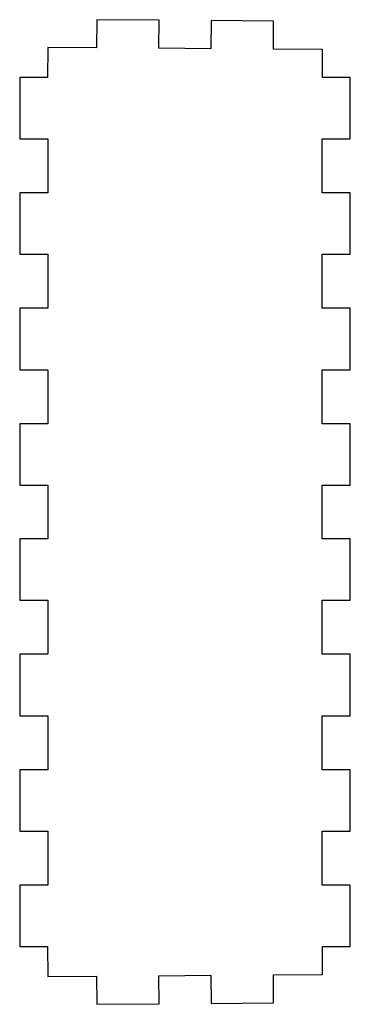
# Model space of a CAD drawing. Header units: millimetres. Extents: x -18 to 18, y -53 to 53.
import ezdxf

# ---------------------------------------------------------------- set-up
doc = ezdxf.new("R2010")
doc.units = ezdxf.units.MM
doc.layers.get('0').update_dxf_attribs({"linetype": 'CONTINUOUS'})

msp = doc.modelspace()

# ---------------------------------------------------------------- linework, layer by layer
for p, q in [((-9.43, 52.59), (-9.45, 49.59)), ((-2.77, 52.54), (-9.43, 52.59)), ((-2.8, 49.54), (-2.77, 52.54)), ((2.8, 52.49), (2.77, 49.49)), ((9.46, 52.44), (2.8, 52.49)), ((9.46, 49.44), (9.46, 52.44)), ((-14.65, 49.63), (-14.68, 46.42)), ((-9.45, 49.59), (-14.65, 49.63)), ((2.77, 49.49), (-2.8, 49.54)), ((14.68, 49.39), (9.46, 49.44)), ((14.68, 46.42), (14.68, 49.39)), ((-14.68, 46.42), (-17.66, 46.42)), ((-17.66, 46.42), (-17.66, 39.86)), ((17.66, 46.42), (14.68, 46.42)), ((17.66, 39.86), (17.66, 46.42)), ((-17.66, 39.86), (-14.66, 39.86)), ((-14.66, 39.86), (-14.66, 34.09)), ((14.66, 34.09), (14.66, 39.86)), ((14.66, 39.86), (17.66, 39.86)), ((-14.66, 34.09), (-17.66, 34.09)), ((-17.66, 34.09), (-17.66, 27.53)), ((17.66, 34.09), (14.66, 34.09)), ((17.66, 27.53), (17.66, 34.09)), ((-17.66, 27.53), (-14.66, 27.53)), ((-14.66, 27.53), (-14.66, 21.76)), ((14.66, 21.76), (14.66, 27.53)), ((14.66, 27.53), (17.66, 27.53)), ((-14.66, 21.76), (-17.66, 21.76)), ((-17.66, 21.76), (-17.66, 15.2)), ((17.66, 21.76), (14.66, 21.76)), ((17.66, 15.2), (17.66, 21.76)), ((-17.66, 15.2), (-14.66, 15.2)), ((-14.66, 15.2), (-14.66, 9.43)), ((14.66, 9.43), (14.66, 15.2)), ((14.66, 15.2), (17.66, 15.2)), ((-14.66, 9.43), (-17.66, 9.43)), ((-17.66, 9.43), (-17.66, 2.87)), ((17.66, 9.43), (14.66, 9.43)), ((17.66, 2.87), (17.66, 9.43)), ((-17.66, 2.87), (-14.66, 2.87)), ((-14.66, 2.87), (-14.66, -2.87)), ((14.66, -2.87), (14.66, 2.87)), ((14.66, 2.87), (17.66, 2.87)), ((-14.66, -2.87), (-17.66, -2.87)), ((-17.66, -2.87), (-17.66, -9.43)), ((17.66, -2.87), (14.66, -2.87)), ((17.66, -9.43), (17.66, -2.87)), ((-17.66, -9.43), (-14.66, -9.43)), ((-14.66, -9.43), (-14.66, -15.2)), ((14.66, -15.2), (14.66, -9.43)), ((14.66, -9.43), (17.66, -9.43)), ((-14.66, -15.2), (-17.66, -15.2)), ((-17.66, -15.2), (-17.66, -21.76)), ((17.66, -15.2), (14.66, -15.2)), ((17.66, -21.76), (17.66, -15.2)), ((-17.66, -21.76), (-14.66, -21.76)), ((-14.66, -21.76), (-14.66, -27.53)), ((14.66, -27.53), (14.66, -21.76)), ((14.66, -21.76), (17.66, -21.76)), ((-14.66, -27.53), (-17.66, -27.53)), ((-17.66, -27.53), (-17.66, -34.09)), ((17.66, -27.53), (14.66, -27.53)), ((17.66, -34.09), (17.66, -27.53)), ((-17.66, -34.09), (-14.66, -34.09)), ((-14.66, -34.09), (-14.66, -39.86)), ((14.66, -39.86), (14.66, -34.09)), ((14.66, -34.09), (17.66, -34.09)), ((-14.66, -39.86), (-17.66, -39.86)), ((-17.66, -39.86), (-17.66, -46.42)), ((17.66, -39.86), (14.66, -39.86)), ((17.66, -46.42), (17.66, -39.86)), ((-17.66, -46.42), (-14.68, -46.42)), ((-14.68, -46.42), (-14.65, -49.63)), ((14.68, -49.39), (14.68, -46.42)), ((14.68, -46.42), (17.66, -46.42)), ((9.46, -49.44), (14.68, -49.39)), ((-14.65, -49.63), (-9.45, -49.59)), ((-9.45, -49.59), (-9.43, -52.59)), ((-2.8, -49.54), (2.77, -49.49)), ((-2.77, -52.54), (-2.8, -49.54)), ((2.77, -49.49), (2.8, -52.49)), ((9.46, -52.44), (9.46, -49.44)), ((-9.43, -52.59), (-2.77, -52.54)), ((2.8, -52.49), (9.46, -52.44))]:
    msp.add_line(p, q)

doc.saveas('drawing.dxf')
